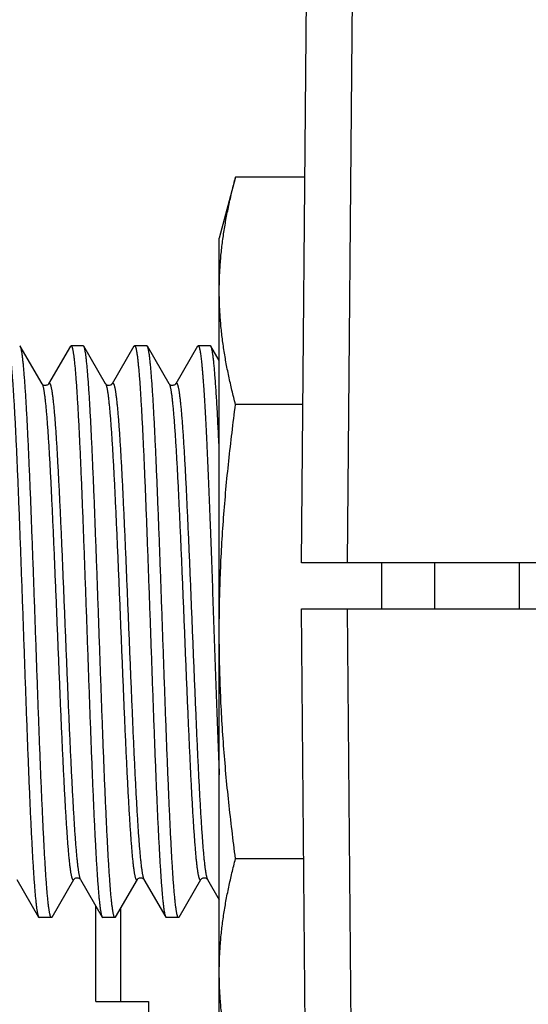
# Model space of a CAD drawing. Header units: inches. Extents: x 0 to 22, y 0 to 17.
# Tile 47 of 66: x 7.759 to 7.982, y 13.881 to 14.312. Entities that reach past the tile are written whole.
import ezdxf

# ---------------------------------------------------------------- set-up
doc = ezdxf.new("R2010")
doc.units = ezdxf.units.IN
doc.header["$LTSCALE"] = 1.21
doc.header["$MEASUREMENT"] = 0
doc.layers.get('0').update_dxf_attribs({"linetype": 'CONTINUOUS'})
doc.layers.add('DIMENSIONS', color=7, linetype='CONTINUOUS')
doc.styles.get("Standard").update_dxf_attribs({"font": 'txt', "width": 0.8})
doc.dimstyles.new('DIMSTYLE_1', dxfattribs={"dimtxt": 0.125, "dimasz": 0.18, "dimexe": 0.18, "dimexo": 0.0625, "dimgap": 0.09, "dimtad": 0, "dimtih": 1, "dimtoh": 1, "dimdec": 3, "dimzin": 4, "dimdsep": 46, "dimtxsty": 'STANDARD', "dimblk": '_FILLED', "dimblk1": '_FILLED', "dimblk2": '_FILLED', "dimcen": 0.09, "dimadec": 0, "dimazin": 0, "dimtp": 0.01, "dimtm": 0.01, "dimtfac": 1, "dimtdec": 3, "dimtofl": 0, "dimtmove": 0, "dimatfit": 3, "dimldrblk": '_FILLED', "dimfxl": 1, "dimtolj": 1, "dimtzin": 4, "dimarcsym": 0})

# ---------------------------------------------------------------- blocks, each defined once
blk = doc.blocks.new('_FILLED')
at = {"color": 0, "linetype": 'BYBLOCK'}
blk.add_solid([(0, 0), (-1, 0.1736), (-1, -0.1736)], dxfattribs=at)
blk = doc.blocks.new('*D0')
at = {"layer": 'DIMENSIONS', "color": 2, "linetype": 'CONTINUOUS'}
for p, q in [((6.52756, 14.45424), (6.52756, 14.81424)), ((7.8432, 14.45424), (6.40256, 14.45424)), ((7.8432, 13.67424), (6.40256, 13.67424)), ((6.52756, 13.67424), (6.52756, 13.31424))]:
    blk.add_line(p, q, dxfattribs=at)
at = {"layer": 'DIMENSIONS', "color": 2, "linetype": 'CONTINUOUS', "xscale": 0.18, "yscale": 0.18, "zscale": 0.18}
for p, rotation in [((6.52756, 14.45424), 270), ((6.52756, 13.67424), 90)]:
    blk.add_blockref('_FILLED', p, dxfattribs=dict(at, rotation=rotation))
at = {"layer": 'DIMENSIONS', "color": 2, "linetype": 'CONTINUOUS', "insert": (6.52756, 14.12674), "char_height": 0.125, "width": 1.225, "attachment_point": 2, "line_spacing_factor": 0.9}
blk.add_mtext('.780{\\Ftxt.shx;\\W1.000000;\\H0.125000; }[19.81]', dxfattribs=at)

msp = doc.modelspace()

# ---------------------------------------------------------------- linework, layer by layer
at = {"color": 7, "linetype": 'CONTINUOUS'}
for p, q in [((7.88256, 14.07424), (7.88571, 14.43442)), ((7.85369, 14.24285), (7.84656, 14.21624)), ((7.88403, 14.24285), (7.85369, 14.24285)), ((7.84656, 13.87224), (7.84656, 14.21624)), ((7.75961, 14.16901), (7.75934, 14.16924)), ((7.76913, 14.15256), (7.75961, 14.16901)), ((7.78149, 14.16901), (7.77197, 14.15256)), ((7.78149, 14.16901), (7.78176, 14.16924)), ((7.78711, 14.16924), (7.78176, 14.16924)), ((7.78738, 14.16901), (7.78711, 14.16924)), ((7.7969, 14.15256), (7.78738, 14.16901)), ((7.80926, 14.16901), (7.79974, 14.15256)), ((7.80926, 14.16901), (7.80953, 14.16924)), ((7.81488, 14.16924), (7.80953, 14.16924)), ((7.81515, 14.16901), (7.81488, 14.16924)), ((7.82467, 14.15256), (7.81515, 14.16901)), ((7.83703, 14.16901), (7.82751, 14.15256)), ((7.83703, 14.16901), (7.8373, 14.16924)), ((7.84265, 14.16924), (7.8373, 14.16924)), ((7.84292, 14.16901), (7.84265, 14.16924)), ((7.84656, 14.16272), (7.84292, 14.16901)), ((7.88317, 14.14355), (7.85369, 14.14355)), ((11.88256, 14.07424), (7.88256, 14.07424)), ((7.91756, 14.05424), (7.91756, 14.07424)), ((7.94056, 14.07424), (7.94056, 14.05424)), ((7.97756, 14.07424), (7.97756, 14.05424)), ((7.88571, 13.69407), (7.88256, 14.05424)), ((7.88256, 14.05424), (11.88256, 14.05424)), ((7.88352, 13.94494), (7.85369, 13.94494)), ((7.75809, 13.93593), (7.7676, 13.91948)), ((7.7735, 13.91948), (7.78301, 13.93593)), ((7.78585, 13.93594), (7.78586, 13.93593)), ((7.78586, 13.93593), (7.79537, 13.91948)), ((7.80127, 13.91948), (7.81078, 13.93593)), ((7.81362, 13.93594), (7.81363, 13.93593)), ((7.81363, 13.93593), (7.82314, 13.91948)), ((7.82904, 13.91948), (7.83855, 13.93593)), ((7.84139, 13.93594), (7.8414, 13.93593)), ((7.8414, 13.93593), (7.84656, 13.927)), ((7.79256, 13.88255), (7.79256, 13.92434)), ((7.80356, 13.88255), (7.80356, 13.92345)), ((7.7676, 13.91948), (7.76787, 13.91924)), ((7.77323, 13.91924), (7.76787, 13.91924)), ((7.7735, 13.91948), (7.77323, 13.91924)), ((7.79537, 13.91948), (7.79564, 13.91924)), ((7.801, 13.91924), (7.79564, 13.91924)), ((7.80127, 13.91948), (7.801, 13.91924)), ((7.82314, 13.91948), (7.82341, 13.91924)), ((7.82877, 13.91924), (7.82341, 13.91924)), ((7.82904, 13.91948), (7.82877, 13.91924)), ((7.79256, 13.88255), (7.81556, 13.88255)), ((7.81556, 13.88255), (7.81556, 13.85555))]:
    msp.add_line(p, q, dxfattribs=at)
at = {"color": 9, "linetype": 'CONTINUOUS'}
for p, q in [((7.90256, 14.07424), (7.9048, 14.33034)), ((7.9048, 13.79815), (7.90256, 14.05424))]:
    msp.add_line(p, q, dxfattribs=at)
at = {"color": 7, "linetype": 'CONTINUOUS'}
for points in [[(7.77197, 14.15256), (7.77196, 14.15255), (7.77193, 14.15249), (7.77186, 14.15241), (7.77174, 14.15229), (7.77157, 14.15215), (7.77134, 14.15202), (7.77106, 14.15191), (7.77074, 14.15184), (7.7704, 14.15184), (7.77005, 14.1519), (7.76975, 14.15202), (7.76951, 14.15217), (7.76934, 14.1523), (7.76923, 14.15242), (7.76916, 14.15251), (7.76913, 14.15256), (7.76913, 14.15256)], [(7.79974, 14.15256), (7.79973, 14.15255), (7.7997, 14.15249), (7.79963, 14.15241), (7.79951, 14.15229), (7.79934, 14.15215), (7.79911, 14.15202), (7.79883, 14.15191), (7.79851, 14.15184), (7.79817, 14.15184), (7.79782, 14.1519), (7.79752, 14.15202), (7.79728, 14.15217), (7.79711, 14.1523), (7.797, 14.15242), (7.79693, 14.15251), (7.7969, 14.15256), (7.7969, 14.15256)], [(7.82751, 14.15256), (7.8275, 14.15255), (7.82747, 14.15249), (7.8274, 14.15241), (7.82728, 14.15229), (7.82711, 14.15215), (7.82688, 14.15202), (7.8266, 14.15191), (7.82628, 14.15184), (7.82594, 14.15184), (7.82559, 14.1519), (7.82529, 14.15202), (7.82505, 14.15217), (7.82488, 14.1523), (7.82477, 14.15242), (7.8247, 14.15251), (7.82467, 14.15256), (7.82467, 14.15256)], [(7.78301, 13.93593), (7.78302, 13.93593), (7.78305, 13.93598), (7.78312, 13.93607), (7.78323, 13.93619), (7.7834, 13.93632), (7.78363, 13.93646), (7.78394, 13.93659), (7.78429, 13.93665), (7.78462, 13.93665), (7.78494, 13.93658), (7.78522, 13.93647), (7.78545, 13.93634), (7.78562, 13.9362), (7.78574, 13.93608), (7.78581, 13.93599), (7.78585, 13.93594), (7.78585, 13.93594)], [(7.81078, 13.93593), (7.81079, 13.93593), (7.81082, 13.93598), (7.81089, 13.93607), (7.811, 13.93619), (7.81117, 13.93632), (7.8114, 13.93646), (7.81171, 13.93659), (7.81206, 13.93665), (7.81239, 13.93665), (7.81271, 13.93658), (7.81299, 13.93647), (7.81322, 13.93634), (7.81339, 13.9362), (7.81351, 13.93608), (7.81358, 13.93599), (7.81362, 13.93594), (7.81362, 13.93594)], [(7.83855, 13.93593), (7.83856, 13.93593), (7.83859, 13.93598), (7.83866, 13.93607), (7.83877, 13.93619), (7.83894, 13.93632), (7.83917, 13.93646), (7.83948, 13.93659), (7.83983, 13.93665), (7.84016, 13.93665), (7.84048, 13.93658), (7.84076, 13.93647), (7.84099, 13.93634), (7.84116, 13.9362), (7.84128, 13.93608), (7.84135, 13.93599), (7.84139, 13.93594), (7.84139, 13.93594)]]:
    msp.add_lwpolyline(points, dxfattribs=at)
for points, knots in [([(7.84656, 14.1932), (7.84656, 14.19528), (7.84664, 14.19943), (7.847, 14.20566), (7.8476, 14.21188), (7.84842, 14.2181), (7.84945, 14.22431), (7.85068, 14.2305), (7.85209, 14.23669), (7.85314, 14.2408), (7.85369, 14.24285)], [0, 0, 0, 0, 0.123801, 0.24774, 0.371945, 0.496525, 0.62157, 0.747141, 0.873279, 1, 1, 1, 1]), ([(7.85369, 14.14355), (7.85314, 14.1456), (7.85209, 14.14971), (7.85068, 14.1559), (7.84945, 14.1621), (7.84842, 14.1683), (7.8476, 14.17452), (7.847, 14.18074), (7.84664, 14.18697), (7.84656, 14.19112), (7.84656, 14.1932)], [0, 0, 0, 0, 0.126721, 0.252859, 0.37843, 0.503475, 0.628055, 0.75226, 0.876199, 1, 1, 1, 1]), ([(7.75399, 14.16924), (7.75401, 14.16924), (7.75405, 14.16924), (7.7541, 14.16921), (7.75415, 14.16916), (7.75421, 14.1691), (7.75426, 14.16901), (7.75431, 14.16891), (7.75436, 14.1688), (7.75442, 14.16866), (7.75447, 14.16851), (7.75454, 14.16827), (7.75464, 14.16792), (7.75474, 14.16745), (7.75485, 14.16691), (7.75495, 14.1663), (7.75506, 14.16562), (7.75516, 14.16487), (7.75527, 14.16405), (7.75538, 14.16315), (7.75552, 14.16183), (7.7557, 14.16), (7.75591, 14.15761), (7.75613, 14.15496), (7.75634, 14.15205), (7.75655, 14.14889), (7.75676, 14.14549), (7.75697, 14.14185), (7.75719, 14.13799), (7.75748, 14.13241), (7.75784, 14.12495), (7.75826, 14.11544), (7.75868, 14.10529), (7.7591, 14.09456), (7.75953, 14.08337), (7.75995, 14.07182), (7.76037, 14.06001), (7.7608, 14.04805), (7.76122, 14.03607), (7.76164, 14.02415), (7.76207, 14.01242), (7.76249, 14.00099), (7.76291, 13.98996), (7.76334, 13.97943), (7.76376, 13.9695), (7.76412, 13.96164), (7.76441, 13.95573), (7.76462, 13.95159), (7.76483, 13.94767), (7.76504, 13.94397), (7.76526, 13.9405), (7.76547, 13.93727), (7.76568, 13.93429), (7.76589, 13.93157), (7.7661, 13.92911), (7.76628, 13.92722), (7.76643, 13.92585), (7.76654, 13.92492), (7.76664, 13.92406), (7.76675, 13.92327), (7.76685, 13.92255), (7.76696, 13.9219), (7.76707, 13.92132), (7.76717, 13.92081), (7.76726, 13.92043), (7.76734, 13.92017), (7.76739, 13.92), (7.76744, 13.91984), (7.76749, 13.9197), (7.76755, 13.91958), (7.76758, 13.91951), (7.7676, 13.91948)], [0, 0, 0, 0, 0.000215, 0.000454, 0.000733, 0.001063, 0.001451, 0.001901, 0.002417, 0.002998, 0.003647, 0.004364, 0.006005, 0.007924, 0.010122, 0.012598, 0.015354, 0.018386, 0.021696, 0.02528, 0.029137, 0.037664, 0.047257, 0.057896, 0.069557, 0.082213, 0.095835, 0.110393, 0.125852, 0.142178, 0.177277, 0.215366, 0.256092, 0.299081, 0.343934, 0.390237, 0.437562, 0.485472, 0.533522, 0.58127, 0.628272, 0.674096, 0.718317, 0.760525, 0.800332, 0.83737, 0.854743, 0.871297, 0.886995, 0.9018, 0.915679, 0.928599, 0.940532, 0.95145, 0.961329, 0.970146, 0.974151, 0.977883, 0.981342, 0.984524, 0.98743, 0.990058, 0.992406, 0.994476, 0.996268, 0.997059, 0.997782, 0.998437, 0.999024, 0.999544, 1, 1, 1, 1]), ([(7.77323, 13.91924), (7.77321, 13.91924), (7.77317, 13.91925), (7.77311, 13.91928), (7.77306, 13.91933), (7.77301, 13.91939), (7.77296, 13.91947), (7.7729, 13.91957), (7.77285, 13.91969), (7.7728, 13.91983), (7.77274, 13.91998), (7.77267, 13.92022), (7.77258, 13.92057), (7.77247, 13.92104), (7.77237, 13.92158), (7.77226, 13.92219), (7.77216, 13.92287), (7.77205, 13.92362), (7.77194, 13.92444), (7.77184, 13.92533), (7.77169, 13.92666), (7.77151, 13.92849), (7.7713, 13.93088), (7.77109, 13.93353), (7.77088, 13.93644), (7.77066, 13.9396), (7.77045, 13.943), (7.77024, 13.94664), (7.77003, 13.9505), (7.76974, 13.95608), (7.76938, 13.96354), (7.76896, 13.97304), (7.76853, 13.9832), (7.76811, 13.99393), (7.76769, 14.00512), (7.76726, 14.01667), (7.76684, 14.02848), (7.76642, 14.04043), (7.76599, 14.05242), (7.76557, 14.06434), (7.76515, 14.07606), (7.76472, 14.0875), (7.7643, 14.09853), (7.76388, 14.10906), (7.76345, 14.11899), (7.7631, 14.12685), (7.76281, 14.13276), (7.76259, 14.1369), (7.76238, 14.14082), (7.76217, 14.14452), (7.76196, 14.14799), (7.76175, 14.15122), (7.76153, 14.15419), (7.76132, 14.15692), (7.76111, 14.15938), (7.76093, 14.16127), (7.76078, 14.16264), (7.76068, 14.16357), (7.76057, 14.16443), (7.76047, 14.16522), (7.76036, 14.16594), (7.76025, 14.16659), (7.76015, 14.16717), (7.76004, 14.16768), (7.75995, 14.16805), (7.75988, 14.16832), (7.75983, 14.16849), (7.75977, 14.16865), (7.75972, 14.16879), (7.75967, 14.16891), (7.75963, 14.16898), (7.75961, 14.16901)], [0, 0, 0, 0, 0.000215, 0.000454, 0.000733, 0.001063, 0.001451, 0.001901, 0.002417, 0.002998, 0.003647, 0.004364, 0.006005, 0.007924, 0.010122, 0.012598, 0.015354, 0.018386, 0.021696, 0.02528, 0.029137, 0.037664, 0.047257, 0.057896, 0.069557, 0.082213, 0.095835, 0.110393, 0.125852, 0.142178, 0.177277, 0.215366, 0.256092, 0.299081, 0.343934, 0.390237, 0.437562, 0.485472, 0.533522, 0.58127, 0.628272, 0.674096, 0.718317, 0.760525, 0.800332, 0.83737, 0.854743, 0.871297, 0.886995, 0.9018, 0.915679, 0.928599, 0.940532, 0.95145, 0.961329, 0.970146, 0.974151, 0.977883, 0.981342, 0.984524, 0.98743, 0.990058, 0.992406, 0.994476, 0.996268, 0.997059, 0.997782, 0.998437, 0.999024, 0.999544, 1, 1, 1, 1]), ([(7.78176, 14.16924), (7.78178, 14.16924), (7.78182, 14.16924), (7.78187, 14.16921), (7.78192, 14.16916), (7.78198, 14.1691), (7.78203, 14.16901), (7.78208, 14.16891), (7.78213, 14.1688), (7.78219, 14.16866), (7.78224, 14.16851), (7.78231, 14.16827), (7.78241, 14.16792), (7.78251, 14.16745), (7.78262, 14.16691), (7.78272, 14.1663), (7.78283, 14.16562), (7.78293, 14.16487), (7.78304, 14.16405), (7.78315, 14.16315), (7.78329, 14.16183), (7.78347, 14.16), (7.78368, 14.15761), (7.7839, 14.15496), (7.78411, 14.15205), (7.78432, 14.14889), (7.78453, 14.14549), (7.78474, 14.14185), (7.78496, 14.13799), (7.78525, 14.13241), (7.78561, 14.12495), (7.78603, 14.11544), (7.78645, 14.10529), (7.78687, 14.09456), (7.7873, 14.08337), (7.78772, 14.07182), (7.78814, 14.06001), (7.78857, 14.04805), (7.78899, 14.03607), (7.78941, 14.02415), (7.78984, 14.01242), (7.79026, 14.00099), (7.79068, 13.98996), (7.79111, 13.97943), (7.79153, 13.9695), (7.79189, 13.96164), (7.79218, 13.95573), (7.79239, 13.95159), (7.7926, 13.94767), (7.79281, 13.94397), (7.79303, 13.9405), (7.79324, 13.93727), (7.79345, 13.93429), (7.79366, 13.93157), (7.79387, 13.92911), (7.79405, 13.92722), (7.7942, 13.92585), (7.79431, 13.92492), (7.79441, 13.92406), (7.79452, 13.92327), (7.79462, 13.92255), (7.79473, 13.9219), (7.79484, 13.92132), (7.79494, 13.92081), (7.79503, 13.92043), (7.79511, 13.92017), (7.79516, 13.92), (7.79521, 13.91984), (7.79526, 13.9197), (7.79532, 13.91958), (7.79535, 13.91951), (7.79537, 13.91948)], [0, 0, 0, 0, 0.000215, 0.000454, 0.000733, 0.001063, 0.001451, 0.001901, 0.002417, 0.002998, 0.003647, 0.004364, 0.006005, 0.007924, 0.010122, 0.012598, 0.015354, 0.018386, 0.021696, 0.02528, 0.029137, 0.037664, 0.047257, 0.057896, 0.069557, 0.082213, 0.095835, 0.110393, 0.125852, 0.142178, 0.177277, 0.215366, 0.256092, 0.299081, 0.343934, 0.390237, 0.437562, 0.485472, 0.533522, 0.58127, 0.628272, 0.674096, 0.718317, 0.760525, 0.800332, 0.83737, 0.854743, 0.871297, 0.886995, 0.9018, 0.915679, 0.928599, 0.940532, 0.95145, 0.961329, 0.970146, 0.974151, 0.977883, 0.981342, 0.984524, 0.98743, 0.990058, 0.992406, 0.994476, 0.996268, 0.997059, 0.997782, 0.998437, 0.999024, 0.999544, 1, 1, 1, 1]), ([(7.801, 13.91924), (7.80098, 13.91924), (7.80094, 13.91925), (7.80088, 13.91928), (7.80083, 13.91933), (7.80078, 13.91939), (7.80073, 13.91947), (7.80067, 13.91957), (7.80062, 13.91969), (7.80057, 13.91983), (7.80051, 13.91998), (7.80044, 13.92022), (7.80035, 13.92057), (7.80024, 13.92104), (7.80014, 13.92158), (7.80003, 13.92219), (7.79993, 13.92287), (7.79982, 13.92362), (7.79971, 13.92444), (7.79961, 13.92533), (7.79946, 13.92666), (7.79928, 13.92849), (7.79907, 13.93088), (7.79886, 13.93353), (7.79865, 13.93644), (7.79843, 13.9396), (7.79822, 13.943), (7.79801, 13.94664), (7.7978, 13.9505), (7.79751, 13.95608), (7.79715, 13.96354), (7.79673, 13.97304), (7.7963, 13.9832), (7.79588, 13.99393), (7.79546, 14.00512), (7.79503, 14.01667), (7.79461, 14.02848), (7.79419, 14.04043), (7.79376, 14.05242), (7.79334, 14.06434), (7.79292, 14.07606), (7.79249, 14.0875), (7.79207, 14.09853), (7.79165, 14.10906), (7.79122, 14.11899), (7.79087, 14.12685), (7.79058, 14.13276), (7.79036, 14.1369), (7.79015, 14.14082), (7.78994, 14.14452), (7.78973, 14.14799), (7.78952, 14.15122), (7.7893, 14.15419), (7.78909, 14.15692), (7.78888, 14.15938), (7.7887, 14.16127), (7.78855, 14.16264), (7.78845, 14.16357), (7.78834, 14.16443), (7.78824, 14.16522), (7.78813, 14.16594), (7.78802, 14.16659), (7.78792, 14.16717), (7.78781, 14.16768), (7.78772, 14.16805), (7.78765, 14.16832), (7.7876, 14.16849), (7.78754, 14.16865), (7.78749, 14.16879), (7.78744, 14.16891), (7.7874, 14.16898), (7.78738, 14.16901)], [0, 0, 0, 0, 0.000215, 0.000454, 0.000733, 0.001063, 0.001451, 0.001901, 0.002417, 0.002998, 0.003647, 0.004364, 0.006005, 0.007924, 0.010122, 0.012598, 0.015354, 0.018386, 0.021696, 0.02528, 0.029137, 0.037664, 0.047257, 0.057896, 0.069557, 0.082213, 0.095835, 0.110393, 0.125852, 0.142178, 0.177277, 0.215366, 0.256092, 0.299081, 0.343934, 0.390237, 0.437562, 0.485472, 0.533522, 0.58127, 0.628272, 0.674096, 0.718317, 0.760525, 0.800332, 0.83737, 0.854743, 0.871297, 0.886995, 0.9018, 0.915679, 0.928599, 0.940532, 0.95145, 0.961329, 0.970146, 0.974151, 0.977883, 0.981342, 0.984524, 0.98743, 0.990058, 0.992406, 0.994476, 0.996268, 0.997059, 0.997782, 0.998437, 0.999024, 0.999544, 1, 1, 1, 1]), ([(7.80953, 14.16924), (7.80955, 14.16924), (7.80959, 14.16924), (7.80964, 14.16921), (7.80969, 14.16916), (7.80975, 14.1691), (7.8098, 14.16901), (7.80985, 14.16891), (7.8099, 14.1688), (7.80996, 14.16866), (7.81001, 14.16851), (7.81008, 14.16827), (7.81018, 14.16792), (7.81028, 14.16745), (7.81039, 14.16691), (7.81049, 14.1663), (7.8106, 14.16562), (7.8107, 14.16487), (7.81081, 14.16405), (7.81092, 14.16315), (7.81106, 14.16183), (7.81124, 14.16), (7.81145, 14.15761), (7.81167, 14.15496), (7.81188, 14.15205), (7.81209, 14.14889), (7.8123, 14.14549), (7.81251, 14.14185), (7.81273, 14.13799), (7.81302, 14.13241), (7.81338, 14.12495), (7.8138, 14.11544), (7.81422, 14.10529), (7.81464, 14.09456), (7.81507, 14.08337), (7.81549, 14.07182), (7.81591, 14.06001), (7.81634, 14.04805), (7.81676, 14.03607), (7.81718, 14.02415), (7.81761, 14.01242), (7.81803, 14.00099), (7.81845, 13.98996), (7.81888, 13.97943), (7.8193, 13.9695), (7.81966, 13.96164), (7.81995, 13.95573), (7.82016, 13.95159), (7.82037, 13.94767), (7.82058, 13.94397), (7.8208, 13.9405), (7.82101, 13.93727), (7.82122, 13.93429), (7.82143, 13.93157), (7.82164, 13.92911), (7.82182, 13.92722), (7.82197, 13.92585), (7.82208, 13.92492), (7.82218, 13.92406), (7.82229, 13.92327), (7.82239, 13.92255), (7.8225, 13.9219), (7.82261, 13.92132), (7.82271, 13.92081), (7.8228, 13.92043), (7.82288, 13.92017), (7.82293, 13.92), (7.82298, 13.91984), (7.82303, 13.9197), (7.82309, 13.91958), (7.82312, 13.91951), (7.82314, 13.91948)], [0, 0, 0, 0, 0.000215, 0.000454, 0.000733, 0.001063, 0.001451, 0.001901, 0.002417, 0.002998, 0.003647, 0.004364, 0.006005, 0.007924, 0.010122, 0.012598, 0.015354, 0.018386, 0.021696, 0.02528, 0.029137, 0.037664, 0.047257, 0.057896, 0.069557, 0.082213, 0.095835, 0.110393, 0.125852, 0.142178, 0.177277, 0.215366, 0.256092, 0.299081, 0.343934, 0.390237, 0.437562, 0.485472, 0.533522, 0.58127, 0.628272, 0.674096, 0.718317, 0.760525, 0.800332, 0.83737, 0.854743, 0.871297, 0.886995, 0.9018, 0.915679, 0.928599, 0.940532, 0.95145, 0.961329, 0.970146, 0.974151, 0.977883, 0.981342, 0.984524, 0.98743, 0.990058, 0.992406, 0.994476, 0.996268, 0.997059, 0.997782, 0.998437, 0.999024, 0.999544, 1, 1, 1, 1]), ([(7.82877, 13.91924), (7.82875, 13.91924), (7.82871, 13.91925), (7.82865, 13.91928), (7.8286, 13.91933), (7.82855, 13.91939), (7.8285, 13.91947), (7.82844, 13.91957), (7.82839, 13.91969), (7.82834, 13.91983), (7.82828, 13.91998), (7.82821, 13.92022), (7.82812, 13.92057), (7.82801, 13.92104), (7.82791, 13.92158), (7.8278, 13.92219), (7.8277, 13.92287), (7.82759, 13.92362), (7.82748, 13.92444), (7.82738, 13.92533), (7.82723, 13.92666), (7.82705, 13.92849), (7.82684, 13.93088), (7.82663, 13.93353), (7.82642, 13.93644), (7.8262, 13.9396), (7.82599, 13.943), (7.82578, 13.94664), (7.82557, 13.9505), (7.82528, 13.95608), (7.82492, 13.96354), (7.8245, 13.97304), (7.82407, 13.9832), (7.82365, 13.99393), (7.82323, 14.00512), (7.8228, 14.01667), (7.82238, 14.02848), (7.82196, 14.04043), (7.82153, 14.05242), (7.82111, 14.06434), (7.82069, 14.07606), (7.82026, 14.0875), (7.81984, 14.09853), (7.81942, 14.10906), (7.81899, 14.11899), (7.81864, 14.12685), (7.81835, 14.13276), (7.81813, 14.1369), (7.81792, 14.14082), (7.81771, 14.14452), (7.8175, 14.14799), (7.81729, 14.15122), (7.81707, 14.15419), (7.81686, 14.15692), (7.81665, 14.15938), (7.81647, 14.16127), (7.81632, 14.16264), (7.81622, 14.16357), (7.81611, 14.16443), (7.81601, 14.16522), (7.8159, 14.16594), (7.81579, 14.16659), (7.81569, 14.16717), (7.81558, 14.16768), (7.81549, 14.16805), (7.81542, 14.16832), (7.81537, 14.16849), (7.81531, 14.16865), (7.81526, 14.16879), (7.81521, 14.16891), (7.81517, 14.16898), (7.81515, 14.16901)], [0, 0, 0, 0, 0.000215, 0.000454, 0.000733, 0.001063, 0.001451, 0.001901, 0.002416, 0.002998, 0.003647, 0.004364, 0.006005, 0.007924, 0.010122, 0.012598, 0.015353, 0.018386, 0.021695, 0.02528, 0.029137, 0.037664, 0.047257, 0.057896, 0.069556, 0.082212, 0.095834, 0.110392, 0.125852, 0.142178, 0.177276, 0.215365, 0.256092, 0.29908, 0.343933, 0.390236, 0.437562, 0.485471, 0.533522, 0.581269, 0.628272, 0.674096, 0.718316, 0.760525, 0.800332, 0.83737, 0.854742, 0.871297, 0.886995, 0.9018, 0.915679, 0.928599, 0.940532, 0.95145, 0.961329, 0.970146, 0.974151, 0.977883, 0.981342, 0.984524, 0.98743, 0.990058, 0.992406, 0.994476, 0.996268, 0.997059, 0.997782, 0.998437, 0.999024, 0.999544, 1, 1, 1, 1]), ([(7.8373, 14.16924), (7.83731, 14.16924), (7.83734, 14.16924), (7.83737, 14.16923), (7.83741, 14.16921), (7.83745, 14.16918), (7.83748, 14.16914), (7.83752, 14.16909), (7.83755, 14.16904), (7.8376, 14.16895), (7.83767, 14.16882), (7.83774, 14.16863), (7.83781, 14.16841), (7.83788, 14.16816), (7.83795, 14.16788), (7.83803, 14.16756), (7.8381, 14.16721), (7.8382, 14.16668), (7.83832, 14.16593), (7.83847, 14.16494), (7.83861, 14.16381), (7.83875, 14.16256), (7.8389, 14.16118), (7.83904, 14.15968), (7.83919, 14.15805), (7.83933, 14.1563), (7.83947, 14.15443), (7.83967, 14.1517), (7.83992, 14.148), (7.84021, 14.14324), (7.84049, 14.13805), (7.84078, 14.13246), (7.84107, 14.12649), (7.84136, 14.12017), (7.84165, 14.11352), (7.84194, 14.10658), (7.84222, 14.09937), (7.84261, 14.08931), (7.8431, 14.0763), (7.84367, 14.06034), (7.84425, 14.04411), (7.84482, 14.02788), (7.84539, 14.01192), (7.84597, 13.99653), (7.84636, 13.98648), (7.84656, 13.98159)], [0, 0, 0, 0, 0.000194, 0.000397, 0.00062, 0.000867, 0.001145, 0.001456, 0.001804, 0.002189, 0.003078, 0.004129, 0.005347, 0.006735, 0.008292, 0.010021, 0.011922, 0.013995, 0.018656, 0.024002, 0.030031, 0.036736, 0.044112, 0.052151, 0.060846, 0.070188, 0.080166, 0.090771, 0.113815, 0.139224, 0.166888, 0.19669, 0.228504, 0.262193, 0.297614, 0.334615, 0.373037, 0.412717, 0.495165, 0.580547, 0.667404, 0.754248, 0.839594, 0.921981, 1, 1, 1, 1]), ([(7.84656, 14.1234), (7.84642, 14.12657), (7.8462, 14.13122), (7.84589, 14.13726), (7.84566, 14.14142), (7.84543, 14.14533), (7.84521, 14.14897), (7.84498, 14.15234), (7.84475, 14.15541), (7.84453, 14.1582), (7.84433, 14.16033), (7.84418, 14.16188), (7.84406, 14.16293), (7.84395, 14.1639), (7.84384, 14.16478), (7.84372, 14.16559), (7.84361, 14.16632), (7.8435, 14.16697), (7.84338, 14.16754), (7.84329, 14.16796), (7.84321, 14.16825), (7.84315, 14.16845), (7.84309, 14.16862), (7.84304, 14.16877), (7.84298, 14.1689), (7.84294, 14.16898), (7.84292, 14.16901)], [0, 0, 0, 0, 0.208137, 0.304654, 0.395793, 0.481312, 0.560989, 0.634614, 0.701996, 0.762959, 0.817349, 0.842035, 0.865028, 0.886315, 0.905884, 0.923724, 0.939827, 0.954188, 0.966803, 0.977675, 0.98246, 0.986813, 0.990738, 0.994239, 0.997323, 1, 1, 1, 1]), ([(7.84656, 14.04424), (7.84656, 14.0484), (7.84664, 14.0567), (7.847, 14.06915), (7.8476, 14.08159), (7.84842, 14.09402), (7.84945, 14.10643), (7.85109, 14.12295), (7.85259, 14.13532), (7.85369, 14.14355)], [0, 0, 0, 0, 0.125, 0.250001, 0.375001, 0.500002, 0.625003, 0.750004, 1, 1, 1, 1]), ([(7.85369, 13.94494), (7.85259, 13.95317), (7.85109, 13.96553), (7.84945, 13.98206), (7.84842, 13.99447), (7.8476, 14.0069), (7.847, 14.01934), (7.84664, 14.03179), (7.84656, 14.04009), (7.84656, 14.04424)], [0, 0, 0, 0, 0.249996, 0.374997, 0.499998, 0.624999, 0.749999, 0.875, 1, 1, 1, 1]), ([(7.84656, 13.89529), (7.84656, 13.89736), (7.84664, 13.90152), (7.847, 13.90775), (7.8476, 13.91397), (7.84842, 13.92019), (7.84945, 13.92639), (7.85068, 13.93259), (7.85209, 13.93878), (7.85314, 13.94289), (7.85369, 13.94494)], [0, 0, 0, 0, 0.123801, 0.24774, 0.371945, 0.496525, 0.62157, 0.747141, 0.873279, 1, 1, 1, 1]), ([(7.85369, 13.84564), (7.85314, 13.84769), (7.85209, 13.8518), (7.85068, 13.85798), (7.84945, 13.86418), (7.84842, 13.87039), (7.8476, 13.87661), (7.847, 13.88283), (7.84664, 13.88906), (7.84656, 13.89321), (7.84656, 13.89529)], [0, 0, 0, 0, 0.126721, 0.252859, 0.37843, 0.503475, 0.628055, 0.75226, 0.876199, 1, 1, 1, 1])]:
    msp.add_open_spline(points, degree=3, knots=knots, dxfattribs=at)
at = {"color": 9, "linetype": 'CONTINUOUS'}
for points, knots in [([(7.76913, 14.15256), (7.76915, 14.15253), (7.76919, 14.15245), (7.76924, 14.15234), (7.76929, 14.1522), (7.76937, 14.15199), (7.76946, 14.15169), (7.76957, 14.15127), (7.76968, 14.15079), (7.76979, 14.15025), (7.76989, 14.14964), (7.77, 14.14897), (7.77011, 14.14824), (7.77022, 14.14744), (7.77033, 14.14658), (7.77047, 14.14531), (7.77066, 14.14358), (7.77087, 14.14132), (7.77109, 14.13882), (7.77131, 14.1361), (7.77152, 14.13315), (7.77174, 14.13), (7.77196, 14.12663), (7.77225, 14.12175), (7.77262, 14.11521), (7.77305, 14.10686), (7.77348, 14.0979), (7.77391, 14.08843), (7.77434, 14.07853), (7.77477, 14.0683), (7.77521, 14.05784), (7.77564, 14.04725), (7.77607, 14.03663), (7.7765, 14.02609), (7.77693, 14.01572), (7.77736, 14.00562), (7.7778, 13.99589), (7.77823, 13.98664), (7.77866, 13.97793), (7.77902, 13.97106), (7.77932, 13.96591), (7.77954, 13.96232), (7.77975, 13.95893), (7.77997, 13.95574), (7.78019, 13.95277), (7.7804, 13.95002), (7.78062, 13.94749), (7.78083, 13.9452), (7.78102, 13.94344), (7.78117, 13.94215), (7.78127, 13.94127), (7.78138, 13.94046), (7.78149, 13.93971), (7.7816, 13.93902), (7.78171, 13.9384), (7.78181, 13.93784), (7.78192, 13.93734), (7.78203, 13.93691), (7.78212, 13.93659), (7.7822, 13.93637), (7.78225, 13.93622), (7.78231, 13.9361), (7.78236, 13.93598), (7.78241, 13.93589), (7.78247, 13.93581), (7.78252, 13.93575), (7.78258, 13.9357), (7.78263, 13.93567), (7.78269, 13.93566), (7.78274, 13.93566), (7.7828, 13.93568), (7.78285, 13.93572), (7.78291, 13.93578), (7.78296, 13.93585), (7.783, 13.9359), (7.78301, 13.93593)], [0, 0, 0, 0, 0.000529, 0.001125, 0.00179, 0.002524, 0.004205, 0.006171, 0.008424, 0.010966, 0.013795, 0.016911, 0.020313, 0.023999, 0.027968, 0.032218, 0.04155, 0.051974, 0.063467, 0.076002, 0.08955, 0.104078, 0.119552, 0.135935, 0.17127, 0.209744, 0.250988, 0.294606, 0.34018, 0.387271, 0.435428, 0.484186, 0.533077, 0.581632, 0.629383, 0.675871, 0.720649, 0.763288, 0.803378, 0.840534, 0.857899, 0.8744, 0.889996, 0.904652, 0.918331, 0.931003, 0.942635, 0.953203, 0.962681, 0.967005, 0.971048, 0.97481, 0.978287, 0.981479, 0.984385, 0.987002, 0.989332, 0.991374, 0.99313, 0.993901, 0.994603, 0.995235, 0.9958, 0.996298, 0.996734, 0.99711, 0.997433, 0.997715, 0.99797, 0.99822, 0.998485, 0.998785, 0.999132, 0.999536, 1, 1, 1, 1]), ([(7.77197, 14.15256), (7.77199, 14.15259), (7.77202, 14.15264), (7.77208, 14.15271), (7.77213, 14.15277), (7.77218, 14.15281), (7.77224, 14.15283), (7.7723, 14.15283), (7.77235, 14.15282), (7.77241, 14.15279), (7.77246, 14.15274), (7.77252, 14.15268), (7.77257, 14.1526), (7.77262, 14.1525), (7.77268, 14.15239), (7.77273, 14.15227), (7.77279, 14.15212), (7.77286, 14.1519), (7.77296, 14.15158), (7.77306, 14.15115), (7.77317, 14.15065), (7.77328, 14.15009), (7.77339, 14.14947), (7.77349, 14.14878), (7.7736, 14.14803), (7.77371, 14.14722), (7.77382, 14.14634), (7.77397, 14.14505), (7.77415, 14.14329), (7.77437, 14.141), (7.77458, 14.13847), (7.7748, 14.13572), (7.77502, 14.13275), (7.77523, 14.12956), (7.77545, 14.12617), (7.77566, 14.12258), (7.77596, 14.11743), (7.77633, 14.11056), (7.77676, 14.10185), (7.77719, 14.09259), (7.77762, 14.08287), (7.77805, 14.07277), (7.77848, 14.0624), (7.77891, 14.05186), (7.77935, 14.04124), (7.77978, 14.03065), (7.78021, 14.02019), (7.78064, 14.00996), (7.78107, 14.00006), (7.7815, 13.99059), (7.78194, 13.98163), (7.78237, 13.97328), (7.78273, 13.96673), (7.78303, 13.96186), (7.78325, 13.95849), (7.78346, 13.95534), (7.78368, 13.95239), (7.78389, 13.94967), (7.78411, 13.94717), (7.78433, 13.94491), (7.78451, 13.94318), (7.78466, 13.94191), (7.78477, 13.94105), (7.78488, 13.94025), (7.78498, 13.93952), (7.78509, 13.93885), (7.7852, 13.93824), (7.78531, 13.9377), (7.78541, 13.93722), (7.78552, 13.9368), (7.78561, 13.9365), (7.78569, 13.93629), (7.78574, 13.93615), (7.7858, 13.93603), (7.78584, 13.93596), (7.78586, 13.93593)], [0, 0, 0, 0, 0.000464, 0.000868, 0.001215, 0.001515, 0.00178, 0.00203, 0.002285, 0.002567, 0.00289, 0.003267, 0.003702, 0.0042, 0.004765, 0.005397, 0.006098, 0.00687, 0.008626, 0.010668, 0.012998, 0.015615, 0.01852, 0.021712, 0.02519, 0.028951, 0.032995, 0.037318, 0.046796, 0.057364, 0.068997, 0.081668, 0.095347, 0.110003, 0.1256, 0.1421, 0.159465, 0.196621, 0.236711, 0.27935, 0.324128, 0.370616, 0.418367, 0.466922, 0.515813, 0.564571, 0.612728, 0.659819, 0.705393, 0.749012, 0.790256, 0.82873, 0.864064, 0.880447, 0.895922, 0.91045, 0.923997, 0.936533, 0.948026, 0.95845, 0.967782, 0.972032, 0.976001, 0.979687, 0.983089, 0.986205, 0.989034, 0.991576, 0.993829, 0.995795, 0.997476, 0.99821, 0.998875, 0.999471, 1, 1, 1, 1]), ([(7.7969, 14.15256), (7.79692, 14.15253), (7.79696, 14.15245), (7.79701, 14.15234), (7.79706, 14.1522), (7.79714, 14.15199), (7.79723, 14.15169), (7.79734, 14.15127), (7.79745, 14.15079), (7.79756, 14.15025), (7.79766, 14.14964), (7.79777, 14.14897), (7.79788, 14.14824), (7.79799, 14.14744), (7.7981, 14.14658), (7.79824, 14.14531), (7.79843, 14.14358), (7.79864, 14.14132), (7.79886, 14.13882), (7.79908, 14.1361), (7.79929, 14.13315), (7.79951, 14.13), (7.79973, 14.12663), (7.80002, 14.12175), (7.80039, 14.11521), (7.80082, 14.10686), (7.80125, 14.0979), (7.80168, 14.08843), (7.80211, 14.07853), (7.80254, 14.0683), (7.80298, 14.05784), (7.80341, 14.04725), (7.80384, 14.03663), (7.80427, 14.02609), (7.8047, 14.01572), (7.80513, 14.00562), (7.80557, 13.99589), (7.806, 13.98664), (7.80643, 13.97793), (7.80679, 13.97106), (7.80709, 13.96591), (7.80731, 13.96232), (7.80752, 13.95893), (7.80774, 13.95574), (7.80796, 13.95277), (7.80817, 13.95002), (7.80839, 13.94749), (7.8086, 13.9452), (7.80879, 13.94344), (7.80894, 13.94215), (7.80904, 13.94127), (7.80915, 13.94046), (7.80926, 13.93971), (7.80937, 13.93902), (7.80948, 13.9384), (7.80958, 13.93784), (7.80969, 13.93734), (7.8098, 13.93691), (7.80989, 13.93659), (7.80997, 13.93637), (7.81002, 13.93622), (7.81008, 13.9361), (7.81013, 13.93598), (7.81018, 13.93589), (7.81024, 13.93581), (7.81029, 13.93575), (7.81035, 13.9357), (7.8104, 13.93567), (7.81046, 13.93566), (7.81051, 13.93566), (7.81057, 13.93568), (7.81062, 13.93572), (7.81068, 13.93578), (7.81073, 13.93585), (7.81077, 13.9359), (7.81078, 13.93593)], [0, 0, 0, 0, 0.000529, 0.001125, 0.00179, 0.002524, 0.004205, 0.006171, 0.008424, 0.010966, 0.013795, 0.016911, 0.020313, 0.023999, 0.027968, 0.032218, 0.04155, 0.051974, 0.063467, 0.076002, 0.08955, 0.104078, 0.119552, 0.135935, 0.17127, 0.209744, 0.250988, 0.294606, 0.34018, 0.387271, 0.435428, 0.484186, 0.533077, 0.581632, 0.629383, 0.675871, 0.720649, 0.763288, 0.803378, 0.840534, 0.857899, 0.8744, 0.889996, 0.904652, 0.918331, 0.931003, 0.942635, 0.953203, 0.962681, 0.967005, 0.971048, 0.97481, 0.978287, 0.981479, 0.984385, 0.987002, 0.989332, 0.991374, 0.99313, 0.993901, 0.994603, 0.995235, 0.9958, 0.996298, 0.996734, 0.99711, 0.997433, 0.997715, 0.99797, 0.99822, 0.998485, 0.998785, 0.999132, 0.999536, 1, 1, 1, 1]), ([(7.79974, 14.15256), (7.79976, 14.15259), (7.79979, 14.15264), (7.79985, 14.15271), (7.7999, 14.15277), (7.79995, 14.15281), (7.80001, 14.15283), (7.80007, 14.15283), (7.80012, 14.15282), (7.80018, 14.15279), (7.80023, 14.15274), (7.80029, 14.15268), (7.80034, 14.1526), (7.80039, 14.1525), (7.80045, 14.15239), (7.8005, 14.15227), (7.80056, 14.15212), (7.80063, 14.1519), (7.80073, 14.15158), (7.80083, 14.15115), (7.80094, 14.15065), (7.80105, 14.15009), (7.80116, 14.14947), (7.80126, 14.14878), (7.80137, 14.14803), (7.80148, 14.14722), (7.80159, 14.14634), (7.80174, 14.14505), (7.80192, 14.14329), (7.80214, 14.141), (7.80235, 14.13847), (7.80257, 14.13572), (7.80279, 14.13275), (7.803, 14.12956), (7.80322, 14.12617), (7.80343, 14.12258), (7.80373, 14.11743), (7.8041, 14.11056), (7.80453, 14.10185), (7.80496, 14.09259), (7.80539, 14.08287), (7.80582, 14.07277), (7.80625, 14.0624), (7.80668, 14.05186), (7.80712, 14.04124), (7.80755, 14.03065), (7.80798, 14.02019), (7.80841, 14.00996), (7.80884, 14.00006), (7.80927, 13.99059), (7.80971, 13.98163), (7.81014, 13.97328), (7.8105, 13.96673), (7.8108, 13.96186), (7.81102, 13.95849), (7.81123, 13.95534), (7.81145, 13.95239), (7.81166, 13.94967), (7.81188, 13.94717), (7.8121, 13.94491), (7.81228, 13.94318), (7.81243, 13.94191), (7.81254, 13.94105), (7.81265, 13.94025), (7.81275, 13.93952), (7.81286, 13.93885), (7.81297, 13.93824), (7.81308, 13.9377), (7.81318, 13.93722), (7.81329, 13.9368), (7.81338, 13.9365), (7.81346, 13.93629), (7.81351, 13.93615), (7.81357, 13.93603), (7.81361, 13.93596), (7.81363, 13.93593)], [0, 0, 0, 0, 0.000464, 0.000868, 0.001215, 0.001515, 0.00178, 0.00203, 0.002285, 0.002567, 0.00289, 0.003267, 0.003702, 0.0042, 0.004765, 0.005397, 0.006098, 0.00687, 0.008626, 0.010668, 0.012998, 0.015615, 0.01852, 0.021712, 0.02519, 0.028951, 0.032995, 0.037318, 0.046796, 0.057364, 0.068997, 0.081668, 0.095347, 0.110003, 0.1256, 0.1421, 0.159465, 0.196621, 0.236711, 0.27935, 0.324128, 0.370616, 0.418367, 0.466922, 0.515813, 0.564571, 0.612728, 0.659819, 0.705393, 0.749012, 0.790256, 0.82873, 0.864064, 0.880447, 0.895922, 0.91045, 0.923997, 0.936533, 0.948026, 0.95845, 0.967782, 0.972032, 0.976001, 0.979687, 0.983089, 0.986205, 0.989034, 0.991576, 0.993829, 0.995795, 0.997476, 0.99821, 0.998875, 0.999471, 1, 1, 1, 1]), ([(7.82467, 14.15256), (7.82469, 14.15253), (7.82473, 14.15245), (7.82478, 14.15234), (7.82483, 14.1522), (7.82491, 14.15199), (7.825, 14.15169), (7.82511, 14.15127), (7.82522, 14.15079), (7.82533, 14.15025), (7.82543, 14.14964), (7.82554, 14.14897), (7.82565, 14.14824), (7.82576, 14.14744), (7.82587, 14.14658), (7.82601, 14.14531), (7.8262, 14.14358), (7.82641, 14.14132), (7.82663, 14.13882), (7.82685, 14.1361), (7.82706, 14.13315), (7.82728, 14.13), (7.8275, 14.12663), (7.82779, 14.12175), (7.82816, 14.11521), (7.82859, 14.10686), (7.82902, 14.0979), (7.82945, 14.08843), (7.82988, 14.07853), (7.83031, 14.0683), (7.83075, 14.05784), (7.83118, 14.04725), (7.83161, 14.03663), (7.83204, 14.02609), (7.83247, 14.01572), (7.8329, 14.00562), (7.83334, 13.99589), (7.83377, 13.98664), (7.8342, 13.97793), (7.83456, 13.97106), (7.83486, 13.96591), (7.83508, 13.96232), (7.83529, 13.95893), (7.83551, 13.95574), (7.83573, 13.95277), (7.83594, 13.95002), (7.83616, 13.94749), (7.83637, 13.9452), (7.83656, 13.94344), (7.83671, 13.94215), (7.83681, 13.94127), (7.83692, 13.94046), (7.83703, 13.93971), (7.83714, 13.93902), (7.83725, 13.9384), (7.83735, 13.93784), (7.83746, 13.93734), (7.83757, 13.93691), (7.83766, 13.93659), (7.83774, 13.93637), (7.83779, 13.93622), (7.83785, 13.9361), (7.8379, 13.93598), (7.83795, 13.93589), (7.83801, 13.93581), (7.83806, 13.93575), (7.83812, 13.9357), (7.83817, 13.93567), (7.83823, 13.93566), (7.83828, 13.93566), (7.83834, 13.93568), (7.83839, 13.93572), (7.83845, 13.93578), (7.8385, 13.93585), (7.83854, 13.9359), (7.83855, 13.93593)], [0, 0, 0, 0, 0.000529, 0.001125, 0.00179, 0.002524, 0.004205, 0.006171, 0.008424, 0.010966, 0.013795, 0.016911, 0.020313, 0.023999, 0.027968, 0.032218, 0.04155, 0.051974, 0.063467, 0.076002, 0.08955, 0.104078, 0.119552, 0.135935, 0.17127, 0.209744, 0.250988, 0.294606, 0.34018, 0.387271, 0.435428, 0.484186, 0.533077, 0.581632, 0.629383, 0.675871, 0.720649, 0.763288, 0.803378, 0.840534, 0.857899, 0.8744, 0.889996, 0.904652, 0.918331, 0.931003, 0.942635, 0.953203, 0.962681, 0.967005, 0.971048, 0.97481, 0.978287, 0.981479, 0.984385, 0.987002, 0.989332, 0.991374, 0.99313, 0.993901, 0.994603, 0.995235, 0.9958, 0.996298, 0.996734, 0.99711, 0.997433, 0.997715, 0.99797, 0.99822, 0.998485, 0.998785, 0.999132, 0.999536, 1, 1, 1, 1]), ([(7.82751, 14.15256), (7.82753, 14.15259), (7.82756, 14.15264), (7.82762, 14.15271), (7.82767, 14.15277), (7.82772, 14.15281), (7.82778, 14.15283), (7.82784, 14.15283), (7.82789, 14.15282), (7.82795, 14.15279), (7.828, 14.15274), (7.82806, 14.15268), (7.82811, 14.1526), (7.82816, 14.1525), (7.82822, 14.15239), (7.82827, 14.15227), (7.82833, 14.15212), (7.8284, 14.1519), (7.8285, 14.15158), (7.8286, 14.15115), (7.82871, 14.15065), (7.82882, 14.15009), (7.82893, 14.14947), (7.82903, 14.14878), (7.82914, 14.14803), (7.82925, 14.14722), (7.82936, 14.14634), (7.82951, 14.14505), (7.82969, 14.14329), (7.82991, 14.141), (7.83012, 14.13847), (7.83034, 14.13572), (7.83056, 14.13275), (7.83077, 14.12956), (7.83099, 14.12617), (7.8312, 14.12258), (7.8315, 14.11743), (7.83187, 14.11056), (7.8323, 14.10185), (7.83273, 14.09259), (7.83316, 14.08287), (7.83359, 14.07277), (7.83402, 14.0624), (7.83445, 14.05186), (7.83489, 14.04124), (7.83532, 14.03065), (7.83575, 14.02019), (7.83618, 14.00996), (7.83661, 14.00006), (7.83704, 13.99059), (7.83748, 13.98163), (7.83791, 13.97328), (7.83827, 13.96673), (7.83857, 13.96186), (7.83879, 13.95849), (7.839, 13.95534), (7.83922, 13.95239), (7.83943, 13.94967), (7.83965, 13.94717), (7.83987, 13.94491), (7.84005, 13.94318), (7.8402, 13.94191), (7.84031, 13.94105), (7.84042, 13.94025), (7.84052, 13.93952), (7.84063, 13.93885), (7.84074, 13.93824), (7.84085, 13.9377), (7.84095, 13.93722), (7.84106, 13.9368), (7.84115, 13.9365), (7.84123, 13.93629), (7.84128, 13.93615), (7.84134, 13.93603), (7.84138, 13.93596), (7.8414, 13.93593)], [0, 0, 0, 0, 0.000464, 0.000868, 0.001215, 0.001515, 0.00178, 0.00203, 0.002285, 0.002567, 0.00289, 0.003267, 0.003702, 0.0042, 0.004765, 0.005397, 0.006098, 0.00687, 0.008626, 0.010668, 0.012998, 0.015615, 0.01852, 0.021712, 0.02519, 0.028951, 0.032995, 0.037318, 0.046796, 0.057364, 0.068997, 0.081668, 0.095347, 0.110003, 0.1256, 0.1421, 0.159465, 0.196621, 0.236711, 0.27935, 0.324128, 0.370616, 0.418367, 0.466922, 0.515813, 0.564571, 0.612728, 0.659819, 0.705393, 0.749012, 0.790256, 0.82873, 0.864064, 0.880447, 0.895922, 0.91045, 0.923997, 0.936533, 0.948026, 0.95845, 0.967782, 0.972032, 0.976001, 0.979687, 0.983089, 0.986205, 0.989034, 0.991576, 0.993829, 0.995795, 0.997476, 0.99821, 0.998875, 0.999471, 1, 1, 1, 1])]:
    msp.add_open_spline(points, degree=3, knots=knots, dxfattribs=at)

# ---------------------------------------------------------------- dimensions: what is measured, and where the dimension line sits
at = {"layer": 'DIMENSIONS', "color": 2, "linetype": 'CONTINUOUS'}
dim = msp.add_linear_dim(base=(6.52756, 13.67424), p1=(7.8432, 14.45424), p2=(7.8432, 13.67424), angle=270, dimstyle='DIMSTYLE_1', dxfattribs=at)
dim.commit()
dim.dimension.update_dxf_attribs({"geometry": '*D0', "text_midpoint": (6.40256, 14.06424), "dimtype": 160})

doc.saveas('drawing.dxf')
